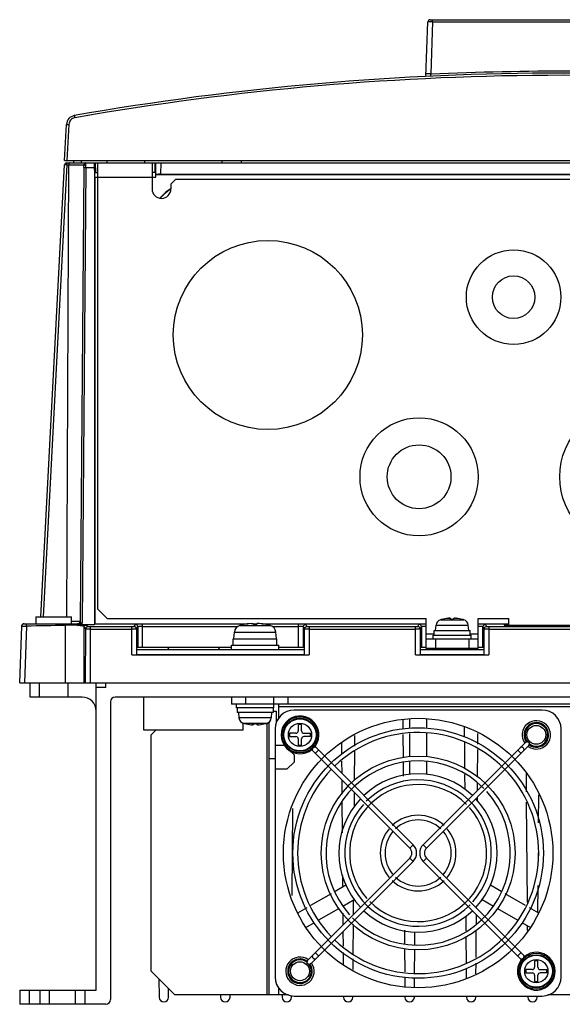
# Model space of a CAD drawing. Header units: millimetres. Extents: x 32 to 262, y 97 to 306.
# Tile 1 of 2: x 32 to 147, y 97 to 305. Entities that reach past the tile are written whole.
import ezdxf

# ---------------------------------------------------------------- set-up
doc = ezdxf.new("R2010")
doc.units = ezdxf.units.MM
doc.header["$LTSCALE"] = 26.398595
doc.layers.get('0').update_dxf_attribs({"linetype": 'CONTINUOUS'})

msp = doc.modelspace()

# ---------------------------------------------------------------- linework, layer by layer
at = {"color": 7, "linetype": 'Continuous'}
for p, q in [((117.85, 293.15), (118.25, 304.67)), ((118.75, 305.15), (243.42, 305.15)), ((119.25, 304.68), (118.86, 293.67)), ((119.25, 304.68), (119.25, 305.15)), ((119.25, 304.68), (242.92, 304.68)), ((41.39, 275.35), (41.79, 283)), ((42.29, 283), (41.89, 275.35)), ((41.39, 275.35), (252.39, 275.35)), ((43.37, 274.85), (43.37, 275.35)), ((44.89, 275.35), (44.89, 274.85)), ((50.39, 274.85), (50.39, 275.35)), ((58.39, 274.85), (58.39, 275.35)), ((74.7, 274.85), (74.7, 275.35)), ((78.79, 274.85), (78.79, 275.35)), ((36.36, 178.85), (41.37, 274.47)), ((41.87, 274.45), (36.86, 178.85)), ((41.77, 274.85), (60.55, 274.85)), ((41.87, 178.85), (42.29, 274.45)), ((41.87, 274.45), (45.49, 274.45)), ((45.49, 273.85), (44.71, 177.6)), ((45.89, 273.85), (45.11, 177.48)), ((45.49, 274.21), (45.49, 274.45)), ((45.49, 273.85), (45.89, 273.85)), ((45.89, 274.45), (45.89, 274.85)), ((45.89, 273.85), (47.68, 273.85)), ((47.68, 273.85), (47.7, 272.85)), ((47.81, 271.85), (47.75, 274.85)), ((47.97, 272.85), (47.93, 274.85)), ((48.39, 180.45), (48.39, 274.85)), ((59.89, 274.85), (59.89, 269.35)), ((60.52, 272.85), (60.55, 274.85)), ((60.67, 271.85), (60.73, 274.85)), ((60.73, 274.85), (252.01, 274.85)), ((61.73, 274.85), (61.68, 272.44)), ((47.7, 272.85), (47.7, 177.17)), ((47.7, 272.85), (48.39, 272.85)), ((47.8, 271.85), (47.79, 177.35)), ((47.8, 271.85), (60.67, 271.85)), ((60.69, 272.85), (59.89, 272.85)), ((234.1, 272.35), (60.68, 272.35)), ((61.68, 272.44), (233.1, 272.44)), ((64.89, 271.35), (63.89, 270.35)), ((229.89, 271.35), (64.89, 271.35)), ((63.89, 270.35), (63.89, 269.35)), ((61.6, 267.44), (62.43, 268.28)), ((61.67, 267.44), (62.45, 268.23)), ((48.39, 180.45), (50.39, 178.45)), ((32.81, 177.35), (44.14, 177.35)), ((32.81, 177.35), (32.82, 177.34)), ((35.34, 178.85), (35.32, 177.35)), ((35.34, 178.85), (42.84, 178.85)), ((42.87, 177.35), (42.84, 178.85)), ((44.65, 177.85), (42.86, 177.85)), ((44.13, 177.09), (44.13, 176.98)), ((44.26, 177.11), (44.26, 177.22)), ((44.46, 177.29), (44.59, 177.29)), ((44.48, 177.17), (47.7, 177.17)), ((47.7, 177.17), (47.79, 177.35)), ((47.79, 177.35), (80.19, 177.35)), ((50.39, 178.45), (117.89, 178.45)), ((56.14, 176.75), (56.37, 177.22)), ((57.87, 177.27), (57.05, 177.26)), ((57.87, 172.35), (57.87, 177.27)), ((79.65, 177.27), (57.87, 177.27)), ((79.24, 177.2), (79.24, 177.19)), ((81.34, 177.19), (81.34, 177.41)), ((81.34, 177.35), (82.04, 177.35)), ((82.04, 177.27), (81.34, 177.27)), ((82.04, 177.41), (82.04, 177.19)), ((82.44, 177.42), (82.43, 177.42)), ((83.18, 177.35), (117.87, 177.35)), ((90.91, 177.27), (83.73, 177.27)), ((84.14, 177.19), (84.14, 177.2)), ((90.91, 172.35), (90.91, 177.27)), ((91.73, 177.26), (90.91, 177.27)), ((92.41, 177.22), (92.64, 176.75)), ((116.14, 176.75), (116.37, 177.22)), ((117.87, 177.27), (117.05, 177.26)), ((117.89, 172.15), (117.89, 178.45)), ((119.89, 175.95), (119.99, 177.07)), ((119.99, 177.07), (126.79, 177.07)), ((120.93, 178.21), (125.85, 178.21)), ((121.19, 178.28), (121.19, 178.27)), ((123.04, 178.27), (123.04, 178.5)), ((123.74, 178.27), (123.74, 178.5)), ((125.59, 178.27), (125.59, 178.28)), ((126.89, 175.95), (126.79, 177.07)), ((128.89, 178.45), (135.39, 178.45)), ((128.89, 172.15), (128.89, 178.45)), ((128.91, 177.35), (135.39, 177.35)), ((129.73, 177.26), (128.91, 177.27)), ((130.41, 177.22), (130.64, 176.75)), ((134.39, 177.22), (134.39, 177.07)), ((134.89, 177.06), (158.89, 177.06)), ((135.39, 177.06), (135.39, 178.45)), ((31.91, 164.85), (32.32, 176.86)), ((33.32, 176.85), (32.91, 164.85)), ((41.54, 177.02), (41.54, 164.85)), ((45.54, 164.85), (45.54, 176.77)), ((45.85, 164.85), (45.86, 176.25)), ((46.85, 164.85), (46.86, 176.74)), ((55.64, 176.74), (46.86, 176.74)), ((46.86, 176.23), (55.64, 176.23)), ((55.64, 170.8), (55.64, 176.74)), ((56.87, 176.72), (56.64, 176.25)), ((56.64, 176.25), (56.64, 170.84)), ((56.87, 176.72), (56.87, 172.35)), ((57.87, 176.77), (78.02, 176.77)), ((77.19, 174.15), (77.32, 175.61)), ((77.32, 175.61), (86.06, 175.61)), ((78.49, 177.01), (84.9, 177.01)), ((85.37, 176.77), (90.91, 176.77)), ((86.19, 174.15), (86.06, 175.61)), ((91.91, 172.35), (91.91, 176.72)), ((92.14, 176.25), (91.91, 176.72)), ((92.14, 170.84), (92.14, 176.25)), ((93.14, 176.74), (93.14, 170.8)), ((115.64, 176.74), (93.14, 176.74)), ((93.14, 176.23), (115.64, 176.23)), ((115.64, 170.8), (115.64, 176.74)), ((116.87, 176.72), (116.64, 176.25)), ((116.64, 176.25), (116.64, 170.84)), ((116.87, 176.72), (116.87, 172.35)), ((119.59, 175.15), (117.89, 175.15)), ((119.59, 174.95), (119.59, 175.95)), ((119.59, 175.95), (127.19, 175.95)), ((127.19, 174.95), (127.19, 175.95)), ((128.89, 175.15), (127.19, 175.15)), ((130.14, 176.25), (129.91, 176.72)), ((129.91, 172.35), (129.91, 176.72)), ((130.14, 170.84), (130.14, 176.25)), ((162.64, 176.74), (131.14, 176.74)), ((131.14, 176.74), (131.14, 170.8)), ((131.14, 176.23), (162.64, 176.23)), ((77.09, 172.85), (77.09, 174.15)), ((77.09, 174.15), (86.29, 174.15)), ((86.29, 172.85), (86.29, 174.15)), ((117.89, 174.15), (128.89, 174.15)), ((119.39, 174.15), (119.39, 174.95)), ((119.39, 174.95), (127.39, 174.95)), ((119.89, 174.15), (119.89, 172.15)), ((126.89, 174.15), (126.89, 172.15)), ((127.39, 174.15), (127.39, 174.95)), ((76.69, 172.35), (56.65, 172.35)), ((92.13, 171.85), (56.65, 171.85)), ((56.65, 170.85), (92.13, 170.85)), ((63.44, 172.35), (63.19, 171.85)), ((73.94, 172.35), (74.19, 171.85)), ((76.69, 171.85), (76.69, 172.85)), ((76.69, 172.85), (86.69, 172.85)), ((86.69, 171.85), (86.69, 172.85)), ((92.13, 172.35), (86.69, 172.35)), ((117.87, 172.35), (116.65, 172.35)), ((130.13, 171.85), (116.65, 171.85)), ((116.65, 170.85), (130.13, 170.85)), ((128.89, 172.15), (117.89, 172.15)), ((121.39, 171.85), (121.39, 172.15)), ((125.39, 171.85), (125.39, 172.15)), ((130.13, 172.35), (128.91, 172.35)), ((55.64, 170.8), (93.14, 170.8)), ((115.64, 170.8), (131.14, 170.8)), ((31.91, 164.85), (261.88, 164.85)), ((34.09, 161.85), (34.09, 164.85)), ((36.09, 161.85), (36.09, 164.85)), ((42.09, 164.85), (42.09, 161.85)), ((48.09, 99.85), (48.09, 164.85)), ((50.09, 163.85), (50.09, 164.85)), ((50.09, 163.85), (48.09, 163.85)), ((45.09, 161.85), (34.09, 161.85)), ((51.09, 160.85), (51.09, 97.85)), ((241.69, 161.85), (52.09, 161.85)), ((58.19, 154.85), (58.19, 161.85)), ((76.69, 161.85), (76.69, 160.35)), ((79.69, 161.85), (79.69, 160.35)), ((85.69, 159.55), (85.69, 161.85)), ((88.69, 160.35), (88.69, 161.85)), ((216.69, 160.35), (76.69, 160.35)), ((77.69, 160.35), (77.69, 159.55)), ((85.69, 159.55), (77.69, 159.55)), ((77.89, 159.55), (77.89, 158.55)), ((85.49, 158.55), (77.89, 158.55)), ((78.19, 158.55), (78.29, 157.43)), ((85.19, 158.55), (85.09, 157.43)), ((85.49, 159.55), (85.49, 158.55)), ((85.49, 158.85), (86.19, 158.85)), ((86.19, 156.3), (86.19, 158.85)), ((86.69, 157.34), (86.69, 160.35)), ((86.69, 159.85), (206.69, 159.85)), ((142.44, 159.1), (89.94, 159.1)), ((85.09, 157.43), (78.29, 157.43)), ((79.19, 154.85), (79.19, 156.31)), ((84.15, 156.29), (79.23, 156.29)), ((79.49, 156.23), (79.49, 156.22)), ((81.34, 156.23), (81.34, 156)), ((82.04, 156.23), (82.04, 156)), ((83.89, 156.22), (83.89, 156.23)), ((84.19, 156.29), (84.19, 98.85)), ((84.69, 98.85), (84.69, 156.62)), ((112.93, 157.02), (112.94, 155.13)), ((114.44, 155.23), (114.44, 157.28)), ((117.94, 157.28), (117.94, 155.23)), ((79.19, 154.85), (58.19, 154.85)), ((60.69, 154.85), (59.69, 153.85)), ((85.94, 155.1), (85.94, 102.6)), ((88.99, 154.2), (88.99, 153.5)), ((90.34, 154.2), (88.99, 154.2)), ((90.84, 156.05), (90.84, 154.7)), ((91.54, 156.05), (90.84, 156.05)), ((91.54, 154.7), (91.54, 156.05)), ((92.04, 154.2), (93.39, 154.2)), ((93.39, 153.5), (93.39, 154.2)), ((117.94, 154.23), (117.94, 149.23)), ((125.94, 155.6), (125.96, 153.38)), ((128.81, 151.9), (128.83, 154.17)), ((146.44, 102.6), (146.44, 155.1)), ((59.69, 103.85), (59.69, 153.85)), ((88.99, 153.5), (90.34, 153.5)), ((90.84, 153), (90.84, 151.65)), ((91.54, 151.65), (91.54, 153)), ((93.39, 153.5), (92.04, 153.5)), ((99.97, 152.24), (99.99, 149.72)), ((102.81, 151.44), (102.83, 153.69)), ((112.95, 153.92), (112.99, 149.04)), ((114.44, 149.23), (114.44, 154.12)), ((117.25, 130.62), (138.84, 152.2)), ((125.97, 152.35), (126.01, 146.65)), ((87.94, 151.6), (85.94, 151.6)), ((88.85, 150.69), (89.94, 149.6)), ((90.84, 151.65), (91.54, 151.65)), ((93.46, 150.88), (114.42, 129.91)), ((94.18, 151.57), (115.13, 130.62)), ((94.42, 149.92), (95.13, 150.62)), ((102.75, 144.22), (102.8, 150.44)), ((117.96, 129.91), (139.54, 151.5)), ((128.76, 144.98), (128.8, 150.75)), ((137.26, 150.62), (137.96, 149.92)), ((84.69, 148.85), (85.94, 148.85)), ((89.94, 148.1), (88.44, 146.6)), ((89.94, 149.6), (89.94, 148.1)), ((100, 148.29), (100.02, 145.73)), ((113, 148.02), (113.02, 145.1)), ((114.44, 145.51), (114.44, 148.23)), ((117.94, 148.23), (117.94, 145.51)), ((88.44, 146.6), (85.94, 146.6)), ((100.03, 144.3), (100.05, 141.32)), ((126.02, 145.48), (126.05, 142.39)), ((139.02, 145.65), (139.05, 141.8)), ((128.74, 142.1), (128.75, 143.71)), ((100.07, 139.72), (100.12, 133.11)), ((102.71, 138.76), (102.73, 141.6)), ((128.72, 139.72), (128.73, 140.68)), ((139.07, 139.61), (139.23, 118.41)), ((141.68, 135.22), (141.73, 141.2)), ((89.56, 119.85), (89.71, 138.27)), ((115.13, 130.62), (114.42, 129.91)), ((117.96, 129.91), (117.25, 130.62)), ((92.84, 106.2), (114.42, 127.79)), ((93.55, 105.5), (115.13, 127.08)), ((114.42, 127.79), (115.13, 127.08)), ((117.25, 127.08), (117.96, 127.79)), ((117.25, 127.08), (138.21, 106.13)), ((117.96, 127.79), (138.93, 106.82)), ((141.62, 127.04), (141.63, 128.9)), ((100.19, 124.13), (100.21, 121.64)), ((100.89, 122.04), (98.64, 120.74)), ((133.75, 120.74), (131.49, 122.04)), ((141.53, 116.24), (141.58, 121.98)), ((97.78, 120.24), (93.43, 117.73)), ((100.25, 117.63), (102.64, 119.01)), ((102.53, 115.9), (102.55, 118.96)), ((129.74, 119.01), (132.13, 117.63)), ((138.9, 117.76), (134.6, 120.24)), ((92.63, 117.27), (90.68, 116.14)), ((95.18, 114.7), (99.39, 117.13)), ((132.99, 117.13), (137.29, 114.65)), ((141.7, 116.14), (139.76, 117.27)), ((100.25, 116.16), (100.27, 113.64)), ((126.26, 115.52), (126.28, 112.38)), ((128.51, 113.74), (128.53, 115.81)), ((92.43, 113.11), (94.24, 114.15)), ((102.46, 107.52), (102.51, 113.74)), ((113.28, 112.56), (113.3, 109.6)), ((128.46, 106.74), (128.5, 112.57)), ((138.15, 114.15), (139.95, 113.11)), ((139.27, 113.5), (139.28, 112.48)), ((100.28, 112.23), (100.31, 109.17)), ((115.48, 109.4), (115.5, 112.21)), ((126.29, 111.22), (126.34, 105.46)), ((113.31, 108.57), (113.35, 103.72)), ((115.43, 103.45), (115.47, 108.4)), ((95.13, 107.08), (94.42, 107.78)), ((100.32, 107.78), (100.34, 105.26)), ((102.44, 104.18), (102.46, 106.48)), ((137.96, 107.78), (137.26, 107.08)), ((126.34, 104.43), (126.36, 102.32)), ((128.43, 103.28), (128.45, 105.58)), ((140.34, 104.2), (138.99, 104.2)), ((138.99, 104.2), (138.99, 103.5)), ((141.54, 106.05), (140.84, 106.05)), ((140.84, 106.05), (140.84, 104.7)), ((141.54, 104.7), (141.54, 106.05)), ((142.04, 104.2), (143.39, 104.2)), ((143.39, 103.5), (143.39, 104.2)), ((59.69, 103.85), (64.69, 98.85)), ((61.36, 102.18), (61.39, 98.34)), ((113.36, 102.54), (113.37, 100.56)), ((115.41, 100.45), (115.42, 102.4)), ((138.99, 103.5), (140.34, 103.5)), ((140.84, 103), (140.84, 101.65)), ((141.54, 101.65), (141.54, 103)), ((143.39, 103.5), (142.04, 103.5)), ((63.39, 98.35), (63.41, 100.14)), ((86.69, 98.85), (86.69, 100.36)), ((140.84, 101.65), (141.54, 101.65)), ((31.89, 99.85), (31.89, 96.85)), ((31.89, 99.85), (48.09, 99.85)), ((33.89, 99.85), (33.89, 96.85)), ((36.14, 99.85), (36.14, 96.85)), ((38.14, 99.85), (38.14, 96.85)), ((43.64, 99.85), (43.64, 96.85)), ((45.64, 99.85), (45.64, 96.85)), ((88.74, 98.85), (64.69, 98.85)), ((74.39, 98.85), (74.39, 98.34)), ((76.39, 98.35), (76.4, 98.85)), ((87.39, 98.86), (87.39, 98.34)), ((89.39, 98.35), (89.39, 98.66)), ((89.94, 98.6), (142.44, 98.6)), ((100.39, 98.6), (100.39, 98.34)), ((102.39, 98.35), (102.39, 98.6)), ((113.39, 98.6), (113.39, 98.34)), ((115.39, 98.35), (115.39, 98.6)), ((126.39, 98.6), (126.39, 98.34)), ((128.39, 98.35), (128.39, 98.6)), ((139.39, 98.6), (139.39, 98.34)), ((141.39, 98.35), (141.39, 98.6)), ((149.74, 98.85), (143.64, 98.85)), ((50.09, 96.85), (31.89, 96.85))]:
    msp.add_line(p, q, dxfattribs=at)
for centre, radius in [((84.39, 238.45), 20), ((136.39, 246.45), 10), ((136.39, 246.45), 4.5), ((161.39, 208.45), 15.25), ((116.39, 208.45), 12.5), ((116.39, 208.45), 6.75), ((91.19, 153.85), 3.8), ((91.19, 153.85), 3.5), ((116.19, 128.85), 28.5), ((91.19, 153.85), 3.4), ((91.19, 153.85), 2.46), ((116.19, 128.85), 26.5), ((141.19, 153.85), 2), ((116.19, 128.85), 20.5), ((141.19, 103.85), 3.8), ((141.19, 103.85), 3.5), ((141.19, 103.85), 3.4), ((141.19, 103.85), 2.46), ((91.19, 103.85), 2)]:
    msp.add_circle(centre, radius, dxfattribs=at)
for centre, radius, start, end in [((118.75, 304.65), 0.5, 90, 178), ((146.89, -306.15), 600, 80.07196, 99.92804), ((146.89, -306.13), 599.51, 80.07205, 99.92795), ((43.79, 282.89), 2, 99.928, 177), ((41.77, 274.45), 0.4, 89.9997, 177), ((45.89, 274.45), 0.4, 89.9981, 179.4998), ((13.81, 274.12), 32.08, 0.2632, 0.5904), ((0.56, 274.07), 45.33, 359.7198, 0.2413), ((61.89, 269.35), 2, 180, 360), ((32.81, 176.85), 0.5, 90, 177.9928), ((32.82, 176.84), 0.5, 128.3845, 142.9855), ((44.15, 177.85), 0.5, 269.9206, 359.5036), ((81.69, 165.45), 12, 101.7807, 105.494), ((81.69, 165.45), 11.99, 94.0636, 101.7858), ((81.69, 165.45), 11.75, 88.2927, 91.7073), ((82.19, 175.36), 2.07, 90.0918, 91.0816), ((82.19, 174.53), 2.89, 89.2459, 90.0731), ((82.09, 171.3), 6.13, 86.8931, 87.589), ((82.05, 170.45), 6.99, 85.9346, 86.7899), ((81.69, 165.45), 11.99, 78.2142, 85.9364), ((81.69, 165.45), 12, 74.506, 78.2193), ((121.28, 176.96), 1.3, 105.8809, 175), ((123.39, 169.55), 9, 104.149, 105.8809), ((123.39, 169.55), 8.99, 95.4235, 104.1599), ((123.04, 173.29), 5.23, 94.2201, 95.4248), ((122.99, 173.86), 4.67, 93.3192, 94.2115), ((122.9, 176.29), 2.23, 90.0395, 91.1037), ((122.9, 176.91), 1.61, 88.7007, 90.0181), ((123.39, 169.55), 8.73, 87.7015, 92.2985), ((123.89, 177.01), 1.51, 89.9354, 91.3427), ((123.89, 176.39), 2.13, 88.8696, 89.9841), ((123.8, 173.96), 4.56, 85.7788, 86.6913), ((123.75, 173.36), 5.17, 84.5674, 85.7875), ((123.39, 169.55), 8.99, 75.8401, 84.5765), ((123.39, 169.55), 9, 74.1191, 75.851), ((125.5, 176.96), 1.3, 5, 74.1191), ((32.81, 176.85), 0.49, 169.8965, 177.9614), ((78.91, 175.47), 1.6, 105.494, 175), ((84.47, 175.47), 1.6, 5, 74.506), ((45.09, 158.85), 3, 0, 90), ((52.09, 160.85), 1, 90, 180), ((89.94, 155.1), 4, 90, 180), ((142.44, 155.1), 4, 0, 90), ((79.58, 157.54), 1.3, 185, 254.1191), ((81.69, 164.95), 9, 254.1191, 255.851), ((81.69, 164.95), 8.99, 255.8401, 264.5765), ((81.69, 164.95), 8.73, 267.7015, 272.2985), ((81.69, 164.95), 8.99, 275.4235, 284.1599), ((81.69, 164.95), 9, 284.149, 285.8809), ((83.8, 157.54), 1.3, 285.8809, 355), ((91.19, 153.85), 4, 324.3727, 310.5821), ((141.19, 153.85), 3, 234.4856, 215.367), ((141.19, 153.85), 2.6, 234.3008, 215.6992), ((141.19, 153.85), 2.4, 231.8143, 218.1857), ((81.33, 161.14), 5.17, 264.5674, 265.7875), ((81.29, 160.54), 4.56, 265.7788, 266.6913), ((81.2, 158.11), 2.13, 268.8696, 269.9841), ((81.2, 157.49), 1.51, 269.9354, 271.3427), ((82.19, 157.59), 1.61, 268.7007, 270.0181), ((82.19, 158.21), 2.23, 270.0395, 271.1037), ((82.09, 160.64), 4.67, 273.3192, 274.2115), ((82.05, 161.21), 5.23, 274.2201, 275.4248), ((90.34, 154.7), 0.5, 270, 360), ((92.04, 154.7), 0.5, 180, 270), ((116.19, 128.85), 25.5, 226.1364, 133.8636), ((90.34, 153), 0.5, 0, 90), ((92.04, 153), 0.5, 90, 180), ((116.19, 128.85), 19.5, 44.5635, 221.9547), ((116.19, 128.85), 25.5, 136.1364, 223.8636), ((116.19, 128.85), 16.75, 46.7129, 133.2826), ((116.19, 128.85), 15.5, 318.3819, 135.0998), ((116.19, 128.85), 14.5, 45.0133, 221.5049), ((116.19, 128.85), 19.5, 224.5635, 41.9547), ((116.19, 128.85), 16.75, 136.7115, 223.2836), ((116.19, 128.85), 16.75, 316.7115, 43.2836), ((116.19, 128.85), 15.5, 138.3819, 315.0998), ((116.19, 128.85), 14.5, 225.0133, 41.5049), ((116.19, 128.85), 8, 46.4386, 133.5614), ((116.19, 128.85), 7, 46.8929, 133.1071), ((116.19, 128.85), 8, 139.9204, 220.0796), ((116.19, 128.85), 7, 140.3746, 219.6254), ((116.19, 128.85), 7, 320.3746, 39.6254), ((116.19, 128.85), 8, 319.9204, 40.0796), ((113.36, 128.85), 1.5, 315, 45), ((113.36, 128.85), 2.5, 315, 45), ((119.02, 128.85), 2.5, 135, 225), ((119.02, 128.85), 1.5, 135, 225), ((116.19, 128.85), 8, 226.4386, 313.5614), ((116.19, 128.85), 7, 226.8929, 313.1071), ((116.19, 128.85), 16.75, 226.7129, 313.2826), ((91.19, 103.85), 3, 54.4856, 35.367), ((91.19, 103.85), 2.6, 54.3008, 35.6992), ((91.19, 103.85), 2.4, 51.8143, 38.1857), ((141.19, 103.85), 4, 144.3727, 130.5821), ((140.34, 104.7), 0.5, 270, 360), ((142.04, 104.7), 0.5, 180, 270), ((89.94, 102.6), 4, 180, 270), ((140.34, 103), 0.5, 0, 90), ((142.04, 103), 0.5, 90, 180), ((142.44, 102.6), 4, 270, 360), ((62.39, 98.35), 1, 180.4511, 359.5489), ((75.39, 98.35), 1, 180.4511, 359.5489), ((88.39, 98.35), 1, 180.4511, 359.5489), ((101.39, 98.35), 1, 180.4511, 359.5489), ((114.39, 98.35), 1, 180.4511, 359.5489), ((127.39, 98.35), 1, 180.4511, 359.5489), ((140.39, 98.35), 1, 180.4511, 359.5489), ((50.09, 97.85), 1, 270, 360)]:
    msp.add_arc(centre, radius, start, end, dxfattribs=at)
for centre, major_axis, ratio, start_param, end_param in [((47.7, 273.85), (-0.021, 1), 0.017447, -0.000366, 1.570431), ((61.68, 272.42), (1, 0), 0.017452, 1.570492, 3.141288), ((67.31, 263.4), (-2.64, 6.38), 0.999822, 0.128026, 0.392636), ((67.33, 263.35), (-2.64, 6.38), 0.999822, 0.13088, 0.392636), ((134.89, 177.07), (0.5, 0), 0.034899, 3.141592, 4.712084), ((139.13, 151.79), (0.462, 0.462), 0.766044, 0.605933, 0.998044), ((139.13, 151.79), (0.462, 0.462), 0.766044, -0.998044, -0.605933), ((93.26, 105.91), (-0.462, -0.462), 0.766044, -0.998044, -0.605933), ((93.26, 105.91), (-0.462, -0.462), 0.766044, 0.605933, 0.998044)]:
    msp.add_ellipse(centre, major_axis=major_axis, ratio=ratio, start_param=start_param, end_param=end_param, dxfattribs=at)
for points, knots in [([(119.25, 304.68), (119.12, 304.68), (118.93, 304.68), (118.7, 304.68), (118.55, 304.68), (118.43, 304.68), (118.34, 304.68), (118.29, 304.67), (118.27, 304.67), (118.26, 304.67), (118.25, 304.67), (118.25, 304.67)], [0, 0, 0, 0, 0.382198, 0.554926, 0.7062, 0.830345, 0.922826, 0.955928, 0.979878, 0.994528, 1, 1, 1, 1]), ([(118.86, 293.67), (138.98, 294.61), (179.34, 294.46), (219.48, 290.26), (239.38, 287.16)], [0, 0, 0, 0, 0.500005, 1, 1, 1, 1]), ([(118.86, 293.67), (118.74, 293.67), (118.56, 293.68), (118.32, 293.68), (118.17, 293.68), (118.04, 293.68), (117.94, 293.67), (117.9, 293.66), (117.86, 293.66), (117.86, 293.65)], [0, 0, 0, 0, 0.366683, 0.545016, 0.70437, 0.833596, 0.926729, 0.980782, 1, 1, 1, 1]), ([(118.86, 293.67), (118.85, 293.61), (118.83, 293.52), (118.81, 293.41), (118.8, 293.33), (118.78, 293.28), (118.78, 293.23), (118.77, 293.21), (118.77, 293.19), (118.77, 293.19)], [0, 0, 0, 0, 0.384983, 0.557799, 0.708667, 0.831586, 0.92304, 0.980139, 1, 1, 1, 1]), ([(43.53, 284.4), (43.21, 284.34), (42.58, 284), (42.31, 283.33), (42.29, 283)], [0, 0, 0, 0, 0.500208, 1, 1, 1, 1]), ([(43.45, 284.87), (43.45, 284.87), (43.45, 284.85), (43.46, 284.83), (43.46, 284.78), (43.47, 284.73), (43.49, 284.66), (43.51, 284.55), (43.52, 284.46), (43.53, 284.4)], [0, 0, 0, 0, 0.019167, 0.075302, 0.166595, 0.290074, 0.44097, 0.614269, 1, 1, 1, 1]), ([(41.79, 283), (41.79, 283), (41.81, 283), (41.84, 283.01), (41.88, 283.01), (41.97, 283.01), (42.11, 283.01), (42.23, 283), (42.29, 283)], [0, 0, 0, 0, 0.021812, 0.079243, 0.171431, 0.295393, 0.619188, 1, 1, 1, 1]), ([(41.43, 274.47), (41.42, 274.47), (41.41, 274.47), (41.39, 274.47), (41.38, 274.47), (41.37, 274.47), (41.37, 274.47)], [0, 0, 0, 0, 0.434137, 0.746791, 0.935928, 1, 1, 1, 1]), ([(41.87, 274.45), (41.82, 274.45), (41.68, 274.46), (41.53, 274.46), (41.43, 274.47)], [0, 0, 0, 0, 0.324455, 1, 1, 1, 1]), ([(41.87, 274.45), (41.87, 274.52), (41.89, 274.64), (41.93, 274.75), (41.97, 274.79)], [0, 0, 0, 0, 0.538219, 1, 1, 1, 1]), ([(41.97, 274.79), (41.98, 274.8), (42.01, 274.83), (42.04, 274.85), (42.07, 274.85)], [0, 0, 0, 0, 0.296028, 1, 1, 1, 1]), ([(42.49, 274.85), (42.47, 274.85), (42.38, 274.82), (42.34, 274.72), (42.32, 274.65)], [0, 0, 0, 0, 0.19379, 1, 1, 1, 1]), ([(45.49, 274.21), (45.49, 274.25), (45.54, 274.35), (45.63, 274.4), (45.69, 274.41)], [0, 0, 0, 0, 0.434608, 1, 1, 1, 1]), ([(45.49, 273.85), (45.49, 273.89), (45.49, 274), (45.49, 274.12), (45.49, 274.21)], [0, 0, 0, 0, 0.269128, 1, 1, 1, 1]), ([(32.82, 177.34), (32.82, 177.34), (32.84, 177.34), (32.86, 177.34), (32.91, 177.34), (33, 177.33), (33.14, 177.33), (33.26, 177.33), (33.32, 177.33)], [0, 0, 0, 0, 0.023893, 0.083422, 0.1767, 0.300679, 0.622179, 1, 1, 1, 1]), ([(33.32, 176.85), (33.32, 176.91), (33.32, 177.02), (33.31, 177.15), (33.32, 177.24), (33.32, 177.28), (33.32, 177.31), (33.32, 177.33), (33.32, 177.33)], [0, 0, 0, 0, 0.375794, 0.697302, 0.821725, 0.915569, 0.975678, 1, 1, 1, 1]), ([(41.54, 177.32), (41.81, 177.32), (42.79, 177.32), (43.76, 177.31), (44.46, 177.29)], [0, 0, 0, 0, 0.277616, 1, 1, 1, 1]), ([(41.54, 177.02), (41.54, 177.06), (41.54, 177.13), (41.54, 177.21), (41.54, 177.27), (41.54, 177.3), (41.54, 177.31), (41.54, 177.32), (41.54, 177.32)], [0, 0, 0, 0, 0.364367, 0.697044, 0.823588, 0.917121, 0.976303, 1, 1, 1, 1]), ([(44.13, 177.09), (43.94, 177.09), (43.07, 177.07), (42.21, 177.05), (41.54, 177.02)], [0, 0, 0, 0, 0.223185, 1, 1, 1, 1]), ([(44.13, 176.98), (44.14, 176.99), (44.18, 177.04), (44.22, 177.08), (44.26, 177.11)], [0, 0, 0, 0, 0.237246, 1, 1, 1, 1]), ([(44.4, 177.3), (44.34, 177.31), (44.25, 177.33), (44.16, 177.35), (44.14, 177.35)], [0, 0, 0, 0, 0.77824, 1, 1, 1, 1]), ([(44.21, 177.14), (44.2, 177.15), (44.2, 177.17), (44.22, 177.19), (44.24, 177.21), (44.25, 177.22), (44.26, 177.22)], [0, 0, 0, 0, 0.256763, 0.492566, 0.751298, 1, 1, 1, 1]), ([(44.41, 177.3), (44.48, 177.3), (44.64, 177.36), (44.71, 177.52), (44.71, 177.6)], [0, 0, 0, 0, 0.499657, 1, 1, 1, 1]), ([(45.84, 177.07), (45.82, 177.08), (45.78, 177.09), (45.65, 177.11), (45.39, 177.13), (44.98, 177.15), (44.66, 177.17), (44.48, 177.17)], [0, 0, 0, 0, 0.035025, 0.096505, 0.29956, 0.604999, 1, 1, 1, 1]), ([(44.71, 177.6), (44.71, 177.57), (44.8, 177.54), (44.86, 177.53), (44.91, 177.52)], [0, 0, 0, 0, 0.324799, 1, 1, 1, 1]), ([(44.91, 177.52), (44.93, 177.51), (44.99, 177.5), (45.06, 177.49), (45.11, 177.48)], [0, 0, 0, 0, 0.2368, 1, 1, 1, 1]), ([(45.54, 176.77), (45.54, 176.85), (45.6, 177.01), (45.76, 177.07), (45.84, 177.07)], [0, 0, 0, 0, 0.499936, 1, 1, 1, 1]), ([(45.84, 177.07), (45.94, 177.02), (46.12, 176.93), (46.29, 176.82), (46.36, 176.75)], [0, 0, 0, 0, 0.548, 1, 1, 1, 1]), ([(57.05, 177.26), (56.96, 177.26), (56.8, 177.25), (56.61, 177.25), (56.49, 177.24), (56.43, 177.23), (56.4, 177.22), (56.38, 177.22), (56.37, 177.22)], [0, 0, 0, 0, 0.408879, 0.722706, 0.838034, 0.923056, 0.977019, 1, 1, 1, 1]), ([(56.87, 176.72), (56.87, 176.85), (56.77, 177.11), (56.5, 177.22), (56.37, 177.22)], [0, 0, 0, 0, 0.49992, 1, 1, 1, 1]), ([(80.84, 177.41), (80.91, 177.42), (81.02, 177.43), (81.14, 177.43), (81.2, 177.43)], [0, 0, 0, 0, 0.541224, 1, 1, 1, 1]), ([(81.2, 177.43), (81.22, 177.43), (81.25, 177.43), (81.3, 177.43), (81.33, 177.42), (81.34, 177.42), (81.34, 177.42), (81.34, 177.41)], [0, 0, 0, 0, 0.417185, 0.727508, 0.920594, 0.972614, 1, 1, 1, 1]), ([(82.15, 177.43), (82.13, 177.43), (82.11, 177.43), (82.07, 177.43), (82.05, 177.42), (82.04, 177.42), (82.04, 177.42), (82.04, 177.41)], [0, 0, 0, 0, 0.417965, 0.725795, 0.917045, 0.969722, 1, 1, 1, 1]), ([(82.35, 177.43), (82.34, 177.43), (82.3, 177.43), (82.26, 177.43), (82.23, 177.43)], [0, 0, 0, 0, 0.26583, 1, 1, 1, 1]), ([(92.41, 177.22), (92.41, 177.22), (92.39, 177.22), (92.35, 177.23), (92.29, 177.24), (92.18, 177.25), (91.99, 177.25), (91.83, 177.26), (91.73, 177.26)], [0, 0, 0, 0, 0.022975, 0.076938, 0.161961, 0.277285, 0.591103, 1, 1, 1, 1]), ([(91.91, 176.72), (91.91, 176.85), (92.02, 177.11), (92.28, 177.22), (92.41, 177.22)], [0, 0, 0, 0, 0.49992, 1, 1, 1, 1]), ([(117.05, 177.26), (116.96, 177.26), (116.8, 177.25), (116.61, 177.25), (116.49, 177.24), (116.43, 177.23), (116.4, 177.22), (116.38, 177.22), (116.37, 177.22)], [0, 0, 0, 0, 0.408879, 0.722706, 0.838034, 0.923056, 0.977019, 1, 1, 1, 1]), ([(116.87, 176.72), (116.87, 176.85), (116.77, 177.11), (116.5, 177.22), (116.37, 177.22)], [0, 0, 0, 0, 0.49992, 1, 1, 1, 1]), ([(122.72, 178.52), (122.74, 178.52), (122.78, 178.52), (122.82, 178.52), (122.85, 178.52)], [0, 0, 0, 0, 0.265557, 1, 1, 1, 1]), ([(122.93, 178.52), (122.95, 178.52), (122.97, 178.52), (123, 178.52), (123.01, 178.52), (123.03, 178.51), (123.03, 178.51), (123.04, 178.51), (123.04, 178.5)], [0, 0, 0, 0, 0.413325, 0.579972, 0.718585, 0.828778, 0.910738, 1, 1, 1, 1]), ([(123.74, 178.5), (123.74, 178.51), (123.75, 178.51), (123.76, 178.51), (123.77, 178.52), (123.79, 178.52), (123.81, 178.52), (123.84, 178.52), (123.85, 178.52)], [0, 0, 0, 0, 0.089281, 0.171241, 0.281449, 0.420066, 0.586699, 1, 1, 1, 1]), ([(123.93, 178.52), (123.94, 178.52), (123.98, 178.52), (124.03, 178.52), (124.06, 178.52)], [0, 0, 0, 0, 0.233012, 1, 1, 1, 1]), ([(130.41, 177.22), (130.41, 177.22), (130.39, 177.22), (130.35, 177.23), (130.29, 177.24), (130.18, 177.25), (129.99, 177.25), (129.83, 177.26), (129.73, 177.26)], [0, 0, 0, 0, 0.022975, 0.076938, 0.161961, 0.277285, 0.591103, 1, 1, 1, 1]), ([(129.91, 176.72), (129.91, 176.85), (130.02, 177.11), (130.28, 177.22), (130.41, 177.22)], [0, 0, 0, 0, 0.49992, 1, 1, 1, 1]), ([(135.39, 177.25), (135.26, 177.25), (135.08, 177.25), (134.84, 177.25), (134.69, 177.24), (134.57, 177.24), (134.48, 177.23), (134.43, 177.22), (134.39, 177.22), (134.39, 177.22)], [0, 0, 0, 0, 0.38194, 0.554582, 0.705813, 0.829966, 0.922479, 0.979601, 1, 1, 1, 1]), ([(32.31, 176.87), (32.31, 176.87), (32.32, 176.87), (32.32, 176.86), (32.32, 176.86)], [0, 0, 0, 0, 0.500558, 1, 1, 1, 1]), ([(32.32, 176.86), (32.33, 176.86), (32.36, 176.86), (32.42, 176.86), (32.51, 176.86), (32.69, 176.85), (32.96, 176.85), (33.19, 176.85), (33.32, 176.85)], [0, 0, 0, 0, 0.025093, 0.085914, 0.180449, 0.304954, 0.625212, 1, 1, 1, 1]), ([(45.54, 176.77), (45.53, 176.79), (45.49, 176.81), (45.41, 176.83), (45.29, 176.86), (45.05, 176.9), (44.66, 176.94), (44.32, 176.97), (44.13, 176.98)], [0, 0, 0, 0, 0.032061, 0.090058, 0.175763, 0.289262, 0.59663, 1, 1, 1, 1]), ([(45.86, 176.25), (45.79, 176.32), (45.68, 176.49), (45.59, 176.67), (45.54, 176.77)], [0, 0, 0, 0, 0.452177, 1, 1, 1, 1]), ([(45.86, 176.25), (45.86, 176.39), (45.97, 176.65), (46.24, 176.75), (46.36, 176.75)], [0, 0, 0, 0, 0.526587, 1, 1, 1, 1]), ([(46.86, 176.23), (46.73, 176.23), (46.55, 176.23), (46.32, 176.23), (46.17, 176.23), (46.05, 176.24), (45.95, 176.24), (45.9, 176.25), (45.86, 176.25), (45.86, 176.25)], [0, 0, 0, 0, 0.374022, 0.544334, 0.694508, 0.818431, 0.912553, 0.973982, 1, 1, 1, 1]), ([(46.86, 176.74), (46.79, 176.74), (46.68, 176.74), (46.54, 176.74), (46.45, 176.74), (46.41, 176.74), (46.38, 176.75), (46.36, 176.75), (46.36, 176.75)], [0, 0, 0, 0, 0.37382, 0.694233, 0.818674, 0.912956, 0.973992, 1, 1, 1, 1]), ([(56.14, 176.75), (56.14, 176.75), (56.12, 176.75), (56.1, 176.74), (56.05, 176.74), (55.96, 176.74), (55.82, 176.74), (55.71, 176.74), (55.64, 176.74)], [0, 0, 0, 0, 0.023316, 0.082404, 0.175648, 0.299974, 0.62241, 1, 1, 1, 1]), ([(56.64, 176.25), (56.64, 176.25), (56.6, 176.25), (56.55, 176.24), (56.46, 176.24), (56.33, 176.23), (56.19, 176.23), (55.95, 176.23), (55.77, 176.23), (55.64, 176.23)], [0, 0, 0, 0, 0.023261, 0.082768, 0.175851, 0.299625, 0.450498, 0.622171, 1, 1, 1, 1]), ([(56.64, 176.25), (56.64, 176.38), (56.54, 176.65), (56.27, 176.75), (56.14, 176.75)], [0, 0, 0, 0, 0.499912, 1, 1, 1, 1]), ([(57.87, 176.77), (57.75, 176.77), (57.56, 176.77), (57.33, 176.76), (57.18, 176.76), (57.06, 176.75), (56.96, 176.74), (56.91, 176.73), (56.88, 176.73), (56.87, 176.72)], [0, 0, 0, 0, 0.377386, 0.548307, 0.698667, 0.822866, 0.916328, 0.97576, 1, 1, 1, 1]), ([(91.91, 176.72), (91.91, 176.73), (91.87, 176.73), (91.82, 176.74), (91.72, 176.75), (91.6, 176.76), (91.45, 176.76), (91.22, 176.77), (91.04, 176.77), (90.91, 176.77)], [0, 0, 0, 0, 0.024237, 0.083668, 0.177129, 0.301328, 0.451688, 0.622611, 1, 1, 1, 1]), ([(92.14, 176.25), (92.14, 176.39), (92.26, 176.65), (92.52, 176.75), (92.64, 176.75)], [0, 0, 0, 0, 0.526531, 1, 1, 1, 1]), ([(93.14, 176.23), (93.02, 176.23), (92.83, 176.23), (92.6, 176.23), (92.45, 176.23), (92.33, 176.24), (92.23, 176.24), (92.18, 176.25), (92.15, 176.25), (92.14, 176.25)], [0, 0, 0, 0, 0.377838, 0.549509, 0.700383, 0.824162, 0.917251, 0.976755, 1, 1, 1, 1]), ([(93.14, 176.74), (93.08, 176.74), (92.96, 176.74), (92.82, 176.74), (92.73, 176.74), (92.69, 176.74), (92.66, 176.75), (92.64, 176.75), (92.64, 176.75)], [0, 0, 0, 0, 0.377601, 0.700038, 0.824364, 0.917622, 0.976715, 1, 1, 1, 1]), ([(116.14, 176.75), (116.14, 176.75), (116.12, 176.75), (116.1, 176.74), (116.05, 176.74), (115.96, 176.74), (115.82, 176.74), (115.71, 176.74), (115.64, 176.74)], [0, 0, 0, 0, 0.023316, 0.082404, 0.175648, 0.299974, 0.62241, 1, 1, 1, 1]), ([(116.64, 176.25), (116.64, 176.25), (116.6, 176.25), (116.55, 176.24), (116.46, 176.24), (116.33, 176.23), (116.19, 176.23), (115.95, 176.23), (115.77, 176.23), (115.64, 176.23)], [0, 0, 0, 0, 0.023261, 0.082768, 0.175851, 0.299625, 0.450498, 0.622171, 1, 1, 1, 1]), ([(116.64, 176.25), (116.64, 176.38), (116.54, 176.65), (116.27, 176.75), (116.14, 176.75)], [0, 0, 0, 0, 0.499912, 1, 1, 1, 1]), ([(117.87, 176.77), (117.75, 176.77), (117.56, 176.77), (117.33, 176.76), (117.18, 176.76), (117.06, 176.75), (116.96, 176.74), (116.91, 176.73), (116.88, 176.73), (116.87, 176.72)], [0, 0, 0, 0, 0.377386, 0.548307, 0.698667, 0.822866, 0.916328, 0.97576, 1, 1, 1, 1]), ([(129.91, 176.72), (129.91, 176.73), (129.87, 176.73), (129.82, 176.74), (129.72, 176.75), (129.6, 176.76), (129.45, 176.76), (129.22, 176.77), (129.04, 176.77), (128.91, 176.77)], [0, 0, 0, 0, 0.024237, 0.083668, 0.177129, 0.301328, 0.451688, 0.622611, 1, 1, 1, 1]), ([(130.14, 176.25), (130.14, 176.39), (130.26, 176.65), (130.52, 176.75), (130.64, 176.75)], [0, 0, 0, 0, 0.526531, 1, 1, 1, 1]), ([(131.14, 176.23), (131.02, 176.23), (130.83, 176.23), (130.6, 176.23), (130.45, 176.23), (130.33, 176.24), (130.23, 176.24), (130.18, 176.25), (130.15, 176.25), (130.14, 176.25)], [0, 0, 0, 0, 0.377838, 0.549509, 0.700383, 0.824162, 0.917251, 0.976755, 1, 1, 1, 1]), ([(131.14, 176.74), (131.08, 176.74), (130.96, 176.74), (130.82, 176.74), (130.73, 176.74), (130.69, 176.74), (130.66, 176.75), (130.64, 176.75), (130.64, 176.75)], [0, 0, 0, 0, 0.377601, 0.700038, 0.824364, 0.917622, 0.976715, 1, 1, 1, 1]), ([(81.15, 155.98), (81.14, 155.98), (81.1, 155.98), (81.06, 155.98), (81.02, 155.98)], [0, 0, 0, 0, 0.233012, 1, 1, 1, 1]), ([(81.34, 156), (81.34, 155.99), (81.33, 155.99), (81.33, 155.99), (81.31, 155.98), (81.3, 155.98), (81.27, 155.98), (81.25, 155.98), (81.23, 155.98)], [0, 0, 0, 0, 0.089281, 0.171241, 0.281449, 0.420066, 0.586699, 1, 1, 1, 1]), ([(82.15, 155.98), (82.14, 155.98), (82.11, 155.98), (82.09, 155.98), (82.07, 155.98), (82.06, 155.99), (82.05, 155.99), (82.04, 155.99), (82.04, 156)], [0, 0, 0, 0, 0.413325, 0.579972, 0.718585, 0.828778, 0.910738, 1, 1, 1, 1]), ([(82.36, 155.98), (82.35, 155.98), (82.3, 155.98), (82.26, 155.98), (82.23, 155.98)], [0, 0, 0, 0, 0.265557, 1, 1, 1, 1]), ([(138.84, 152.2), (138.87, 152.23), (138.95, 152.28), (139.03, 152.32), (139.08, 152.33)], [0, 0, 0, 0, 0.462068, 1, 1, 1, 1]), ([(139.31, 152.37), (139.33, 152.36), (139.39, 152.36), (139.49, 152.34), (139.57, 152.31), (139.61, 152.27)], [0, 0, 0, 0, 0.252128, 0.502531, 1, 1, 1, 1]), ([(139.61, 152.27), (139.65, 152.23), (139.69, 152.12), (139.71, 152.02), (139.71, 151.96)], [0, 0, 0, 0, 0.497051, 1, 1, 1, 1]), ([(93.96, 151.08), (93.91, 151.04), (93.84, 150.93), (93.78, 150.76), (93.79, 150.59), (93.84, 150.49), (93.88, 150.46)], [0, 0, 0, 0, 0.279691, 0.542942, 0.781196, 1, 1, 1, 1]), ([(94.58, 151.16), (94.55, 151.2), (94.45, 151.25), (94.28, 151.26), (94.11, 151.2), (94.01, 151.13), (93.96, 151.08)], [0, 0, 0, 0, 0.218804, 0.457058, 0.720309, 1, 1, 1, 1]), ([(138.42, 151.08), (138.38, 151.13), (138.28, 151.2), (138.1, 151.26), (137.93, 151.25), (137.83, 151.2), (137.8, 151.16)], [0, 0, 0, 0, 0.279691, 0.542942, 0.781196, 1, 1, 1, 1]), ([(138.51, 150.46), (138.54, 150.49), (138.6, 150.59), (138.6, 150.76), (138.55, 150.93), (138.47, 151.04), (138.42, 151.08)], [0, 0, 0, 0, 0.218804, 0.457058, 0.720309, 1, 1, 1, 1]), ([(139.67, 151.74), (139.66, 151.69), (139.63, 151.61), (139.58, 151.53), (139.54, 151.5)], [0, 0, 0, 0, 0.537947, 1, 1, 1, 1]), ([(93.88, 107.24), (93.84, 107.21), (93.79, 107.11), (93.78, 106.94), (93.84, 106.77), (93.91, 106.66), (93.96, 106.62)], [0, 0, 0, 0, 0.218804, 0.457058, 0.720309, 1, 1, 1, 1]), ([(93.96, 106.62), (94.01, 106.57), (94.11, 106.5), (94.28, 106.44), (94.45, 106.45), (94.55, 106.5), (94.58, 106.54)], [0, 0, 0, 0, 0.279691, 0.542942, 0.781196, 1, 1, 1, 1]), ([(137.8, 106.54), (137.83, 106.5), (137.93, 106.45), (138.1, 106.44), (138.28, 106.5), (138.38, 106.57), (138.42, 106.62)], [0, 0, 0, 0, 0.218804, 0.457058, 0.720309, 1, 1, 1, 1]), ([(138.42, 106.62), (138.47, 106.66), (138.55, 106.77), (138.6, 106.94), (138.6, 107.11), (138.54, 107.21), (138.51, 107.24)], [0, 0, 0, 0, 0.279691, 0.542942, 0.781196, 1, 1, 1, 1]), ([(92.77, 105.43), (92.74, 105.47), (92.69, 105.58), (92.68, 105.68), (92.68, 105.74)], [0, 0, 0, 0, 0.497051, 1, 1, 1, 1]), ([(92.71, 105.96), (92.72, 106.01), (92.76, 106.09), (92.81, 106.17), (92.84, 106.2)], [0, 0, 0, 0, 0.537947, 1, 1, 1, 1]), ([(93.08, 105.33), (93.05, 105.34), (93, 105.34), (92.89, 105.36), (92.81, 105.39), (92.77, 105.43)], [0, 0, 0, 0, 0.252128, 0.502531, 1, 1, 1, 1]), ([(93.55, 105.5), (93.52, 105.47), (93.44, 105.42), (93.35, 105.38), (93.3, 105.37)], [0, 0, 0, 0, 0.462068, 1, 1, 1, 1])]:
    msp.add_open_spline(points, degree=3, knots=knots, dxfattribs=at)
for points in [[(42.32, 274.65), (42.3, 274.59), (42.29, 274.52), (42.29, 274.45)], [(45.69, 274.41), (45.75, 274.44), (45.82, 274.45), (45.89, 274.45)], [(32.33, 176.93), (32.34, 177.01), (32.37, 177.08), (32.42, 177.15)], [(32.51, 177.24), (32.59, 177.3), (32.71, 177.34), (32.82, 177.34)], [(33.32, 177.33), (36.06, 177.33), (38.8, 177.33), (41.54, 177.32)], [(44.13, 177.09), (44.14, 177.11), (44.14, 177.12), (44.16, 177.13)], [(44.16, 177.13), (44.17, 177.14), (44.19, 177.14), (44.21, 177.14)], [(44.26, 177.22), (44.32, 177.27), (44.39, 177.29), (44.46, 177.29)], [(44.48, 177.17), (44.4, 177.17), (44.32, 177.15), (44.26, 177.11)], [(44.59, 177.29), (44.71, 177.29), (44.83, 177.33), (44.93, 177.39)], [(44.93, 177.39), (44.99, 177.42), (45.05, 177.45), (45.11, 177.48)], [(41.54, 177.02), (38.8, 176.95), (36.06, 176.91), (33.32, 176.85)]]:
    msp.add_open_spline(points, degree=3, dxfattribs=at)

doc.saveas('drawing.dxf')
